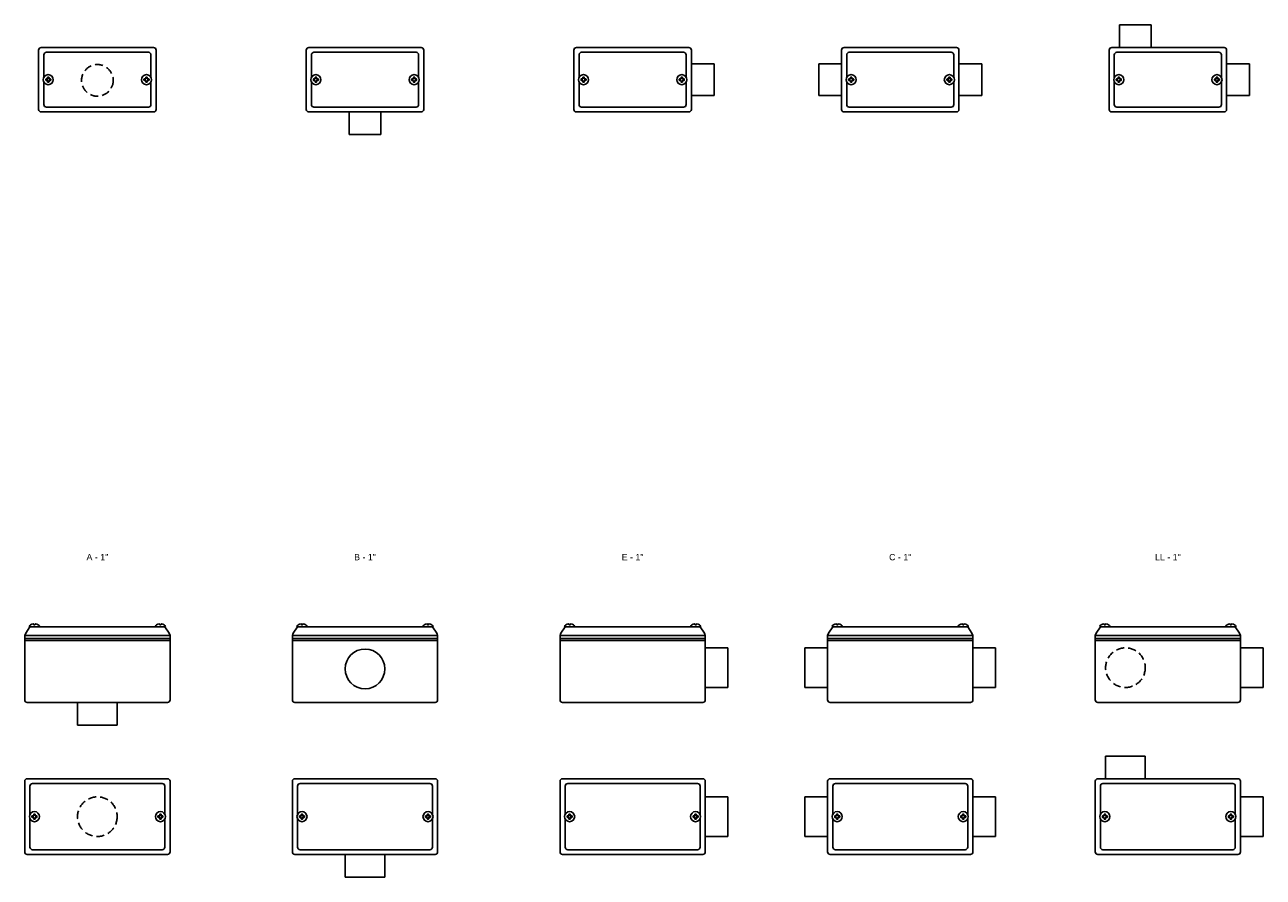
# Model space of a CAD drawing. Header units: millimetres. Extents: x -1637 to 3313, y 823 to 4086.
# Tile 6 of 18: x 177 to 1158, y 2667 to 3342. Entities that reach past the tile are written whole.
import ezdxf
from ezdxf.enums import TextEntityAlignment as Align

# ---------------------------------------------------------------- set-up
doc = ezdxf.new("R2010")
doc.units = ezdxf.units.MM
doc.linetypes.add('HIDDEN', pattern=[9.525, 6.35, -3.175])
doc.layers.add('CONDULETE', color=8, linetype='Continuous')
doc.layers.add('FURO VASADO', color=251, linetype='HIDDEN')
doc.styles.get("Standard").update_dxf_attribs({"font": 'arial.ttf'})

msp = doc.modelspace()

# ---------------------------------------------------------------- linework, layer by layer
at = {"layer": 'CONDULETE'}
for p, q in [((1044.03, 3341.8), (1044.03, 3323.8)), ((1069.08, 3341.8), (1044.03, 3341.8)), ((1069.08, 3341.8), (1069.08, 3323.8)), ((188.23, 3321.8), (188.23, 3274.8)), ((190.23, 3323.8), (279.23, 3323.8)), ((192.32, 3318.01), (192.32, 3300.17)), ((194.32, 3320.01), (275.13, 3320.01)), ((277.13, 3318.01), (277.13, 3300.17)), ((281.23, 3321.8), (281.23, 3274.8)), ((400.13, 3321.8), (400.13, 3274.8)), ((402.13, 3323.8), (491.13, 3323.8)), ((404.23, 3318.01), (404.23, 3300.17)), ((406.23, 3320.01), (487.04, 3320.01)), ((489.04, 3318.01), (489.04, 3300.17)), ((493.13, 3321.8), (493.13, 3274.8)), ((612.04, 3321.8), (612.04, 3274.8)), ((614.04, 3323.8), (703.04, 3323.8)), ((616.13, 3318.01), (616.13, 3300.17)), ((618.13, 3320.01), (698.94, 3320.01)), ((700.94, 3318.01), (700.94, 3300.17)), ((705.04, 3321.8), (705.04, 3274.8)), ((823.94, 3321.8), (823.94, 3274.8)), ((825.94, 3323.8), (914.94, 3323.8)), ((828.04, 3318.01), (828.04, 3300.17)), ((830.04, 3320.01), (910.85, 3320.01)), ((912.85, 3318.01), (912.85, 3300.17)), ((916.94, 3321.8), (916.94, 3274.8)), ((1035.85, 3321.8), (1035.85, 3274.8)), ((1037.85, 3323.8), (1126.85, 3323.8)), ((1039.94, 3318.01), (1039.94, 3300.17)), ((1041.94, 3320.01), (1122.75, 3320.01)), ((1124.75, 3318.01), (1124.75, 3300.17)), ((1128.85, 3321.8), (1128.85, 3274.8)), ((723.04, 3310.83), (705.04, 3310.83)), ((723.04, 3285.78), (723.04, 3310.83)), ((805.94, 3310.83), (823.94, 3310.83)), ((805.94, 3285.78), (805.94, 3310.83)), ((934.94, 3310.83), (916.94, 3310.83)), ((934.94, 3285.78), (934.94, 3310.83)), ((1146.85, 3310.83), (1128.85, 3310.83)), ((1146.85, 3285.78), (1146.85, 3310.83)), ((192.32, 3296.44), (192.32, 3278.6)), ((193.86, 3298.3), (193.86, 3298.67)), ((193.86, 3298.3), (193.86, 3297.93)), ((194.06, 3298.87), (195.12, 3298.87)), ((194.06, 3297.73), (195.12, 3297.73)), ((195.28, 3300.1), (195.28, 3299.03)), ((195.28, 3296.51), (195.28, 3297.57)), ((195.85, 3300.3), (195.48, 3300.3)), ((195.85, 3296.31), (195.48, 3296.31)), ((195.85, 3300.3), (196.22, 3300.3)), ((195.85, 3296.31), (196.22, 3296.31)), ((196.42, 3300.1), (196.42, 3299.03)), ((196.42, 3296.51), (196.42, 3297.57)), ((197.65, 3298.87), (196.58, 3298.87)), ((197.65, 3297.73), (196.58, 3297.73)), ((197.85, 3298.3), (197.85, 3298.67)), ((197.85, 3298.3), (197.85, 3297.93)), ((271.61, 3298.3), (271.61, 3298.67)), ((271.61, 3298.3), (271.61, 3297.93)), ((271.81, 3298.87), (272.88, 3298.87)), ((271.81, 3297.73), (272.88, 3297.73)), ((273.04, 3300.1), (273.04, 3299.03)), ((273.04, 3296.51), (273.04, 3297.57)), ((273.61, 3300.3), (273.24, 3300.3)), ((273.61, 3296.31), (273.24, 3296.31)), ((273.61, 3300.3), (273.98, 3300.3)), ((273.61, 3296.31), (273.98, 3296.31)), ((274.18, 3300.1), (274.18, 3299.03)), ((274.18, 3296.51), (274.18, 3297.57)), ((275.4, 3298.87), (274.33, 3298.87)), ((275.4, 3297.73), (274.33, 3297.73)), ((275.6, 3298.3), (275.6, 3298.67)), ((275.6, 3298.3), (275.6, 3297.93)), ((277.13, 3296.44), (277.13, 3278.6)), ((404.23, 3296.44), (404.23, 3278.6)), ((405.76, 3298.3), (405.76, 3298.67)), ((405.76, 3298.3), (405.76, 3297.93)), ((405.96, 3298.87), (407.03, 3298.87)), ((405.96, 3297.73), (407.03, 3297.73)), ((407.18, 3300.1), (407.18, 3299.03)), ((407.18, 3296.51), (407.18, 3297.57)), ((407.75, 3300.3), (407.38, 3300.3)), ((407.75, 3296.31), (407.38, 3296.31)), ((407.75, 3300.3), (408.12, 3300.3)), ((407.75, 3296.31), (408.12, 3296.31)), ((408.32, 3300.1), (408.32, 3299.03)), ((408.32, 3296.51), (408.32, 3297.57)), ((409.55, 3298.87), (408.48, 3298.87)), ((409.55, 3297.73), (408.48, 3297.73)), ((409.75, 3298.3), (409.75, 3298.67)), ((409.75, 3298.3), (409.75, 3297.93)), ((483.51, 3298.3), (483.51, 3298.67)), ((483.51, 3298.3), (483.51, 3297.93)), ((483.71, 3298.87), (484.78, 3298.87)), ((483.71, 3297.73), (484.78, 3297.73)), ((484.94, 3300.1), (484.94, 3299.03)), ((484.94, 3296.51), (484.94, 3297.57)), ((485.51, 3300.3), (485.14, 3300.3)), ((485.51, 3296.31), (485.14, 3296.31)), ((485.51, 3300.3), (485.88, 3300.3)), ((485.51, 3296.31), (485.88, 3296.31)), ((486.08, 3300.1), (486.08, 3299.03)), ((486.08, 3296.51), (486.08, 3297.57)), ((487.3, 3298.87), (486.24, 3298.87)), ((487.3, 3297.73), (486.24, 3297.73)), ((487.5, 3298.3), (487.5, 3298.67)), ((487.5, 3298.3), (487.5, 3297.93)), ((489.04, 3296.44), (489.04, 3278.6)), ((616.13, 3296.44), (616.13, 3278.6)), ((617.66, 3298.3), (617.66, 3298.67)), ((617.66, 3298.3), (617.66, 3297.93)), ((617.86, 3298.87), (618.93, 3298.87)), ((617.86, 3297.73), (618.93, 3297.73)), ((619.09, 3300.1), (619.09, 3299.03)), ((619.09, 3296.51), (619.09, 3297.57)), ((619.66, 3300.3), (619.29, 3300.3)), ((619.66, 3296.31), (619.29, 3296.31)), ((619.66, 3300.3), (620.03, 3300.3)), ((619.66, 3296.31), (620.03, 3296.31)), ((620.23, 3300.1), (620.23, 3299.03)), ((620.23, 3296.51), (620.23, 3297.57)), ((621.45, 3298.87), (620.39, 3298.87)), ((621.45, 3297.73), (620.39, 3297.73)), ((621.65, 3298.3), (621.65, 3298.67)), ((621.65, 3298.3), (621.65, 3297.93)), ((695.42, 3298.3), (695.42, 3298.67)), ((695.42, 3298.3), (695.42, 3297.93)), ((695.62, 3298.87), (696.68, 3298.87)), ((695.62, 3297.73), (696.68, 3297.73)), ((696.84, 3300.1), (696.84, 3299.03)), ((696.84, 3296.51), (696.84, 3297.57)), ((697.41, 3300.3), (697.04, 3300.3)), ((697.41, 3296.31), (697.04, 3296.31)), ((697.41, 3300.3), (697.78, 3300.3)), ((697.41, 3296.31), (697.78, 3296.31)), ((697.98, 3300.1), (697.98, 3299.03)), ((697.98, 3296.51), (697.98, 3297.57)), ((699.21, 3298.87), (698.14, 3298.87)), ((699.21, 3297.73), (698.14, 3297.73)), ((699.41, 3298.3), (699.41, 3298.67)), ((699.41, 3298.3), (699.41, 3297.93)), ((700.94, 3296.44), (700.94, 3278.6)), ((828.04, 3296.44), (828.04, 3278.6)), ((829.57, 3298.3), (829.57, 3298.67)), ((829.57, 3298.3), (829.57, 3297.93)), ((829.77, 3298.87), (830.83, 3298.87)), ((829.77, 3297.73), (830.83, 3297.73)), ((830.99, 3300.1), (830.99, 3299.03)), ((830.99, 3296.51), (830.99, 3297.57)), ((831.56, 3300.3), (831.19, 3300.3)), ((831.56, 3296.31), (831.19, 3296.31)), ((831.56, 3300.3), (831.93, 3300.3)), ((831.56, 3296.31), (831.93, 3296.31)), ((832.13, 3300.1), (832.13, 3299.03)), ((832.13, 3296.51), (832.13, 3297.57)), ((833.36, 3298.87), (832.29, 3298.87)), ((833.36, 3297.73), (832.29, 3297.73)), ((833.56, 3298.3), (833.56, 3298.67)), ((833.56, 3298.3), (833.56, 3297.93)), ((907.32, 3298.3), (907.32, 3298.67)), ((907.32, 3298.3), (907.32, 3297.93)), ((907.52, 3298.87), (908.59, 3298.87)), ((907.52, 3297.73), (908.59, 3297.73)), ((908.75, 3300.1), (908.75, 3299.03)), ((908.75, 3296.51), (908.75, 3297.57)), ((909.32, 3300.3), (908.95, 3300.3)), ((909.32, 3296.31), (908.95, 3296.31)), ((909.32, 3300.3), (909.69, 3300.3)), ((909.32, 3296.31), (909.69, 3296.31)), ((909.89, 3300.1), (909.89, 3299.03)), ((909.89, 3296.51), (909.89, 3297.57)), ((911.11, 3298.87), (910.05, 3298.87)), ((911.11, 3297.73), (910.05, 3297.73)), ((911.31, 3298.3), (911.31, 3298.67)), ((911.31, 3298.3), (911.31, 3297.93)), ((912.85, 3296.44), (912.85, 3278.6)), ((1039.94, 3296.44), (1039.94, 3278.6)), ((1041.47, 3298.3), (1041.47, 3298.67)), ((1041.47, 3298.3), (1041.47, 3297.93)), ((1041.67, 3298.87), (1042.74, 3298.87)), ((1041.67, 3297.73), (1042.74, 3297.73)), ((1042.9, 3300.1), (1042.9, 3299.03)), ((1042.9, 3296.51), (1042.9, 3297.57)), ((1043.47, 3300.3), (1043.1, 3300.3)), ((1043.47, 3296.31), (1043.1, 3296.31)), ((1043.47, 3300.3), (1043.84, 3300.3)), ((1043.47, 3296.31), (1043.84, 3296.31)), ((1044.04, 3300.1), (1044.04, 3299.03)), ((1044.04, 3296.51), (1044.04, 3297.57)), ((1045.26, 3298.87), (1044.2, 3298.87)), ((1045.26, 3297.73), (1044.2, 3297.73)), ((1045.46, 3298.3), (1045.46, 3298.67)), ((1045.46, 3298.3), (1045.46, 3297.93)), ((1119.23, 3298.3), (1119.23, 3298.67)), ((1119.23, 3298.3), (1119.23, 3297.93)), ((1119.43, 3298.87), (1120.49, 3298.87)), ((1119.43, 3297.73), (1120.49, 3297.73)), ((1120.65, 3300.1), (1120.65, 3299.03)), ((1120.65, 3296.51), (1120.65, 3297.57)), ((1121.22, 3300.3), (1120.85, 3300.3)), ((1121.22, 3296.31), (1120.85, 3296.31)), ((1121.22, 3300.3), (1121.59, 3300.3)), ((1121.22, 3296.31), (1121.59, 3296.31)), ((1121.79, 3300.1), (1121.79, 3299.03)), ((1121.79, 3296.51), (1121.79, 3297.57)), ((1123.02, 3298.87), (1121.95, 3298.87)), ((1123.02, 3297.73), (1121.95, 3297.73)), ((1123.22, 3298.3), (1123.22, 3298.67)), ((1123.22, 3298.3), (1123.22, 3297.93)), ((1124.75, 3296.44), (1124.75, 3278.6)), ((723.04, 3285.78), (705.04, 3285.78)), ((805.94, 3285.78), (823.94, 3285.78)), ((934.94, 3285.78), (916.94, 3285.78)), ((1146.85, 3285.78), (1128.85, 3285.78)), ((194.32, 3276.6), (275.13, 3276.6)), ((406.23, 3276.6), (487.04, 3276.6)), ((618.13, 3276.6), (698.94, 3276.6)), ((830.04, 3276.6), (910.85, 3276.6)), ((1041.94, 3276.6), (1122.75, 3276.6)), ((190.23, 3272.8), (279.23, 3272.8)), ((402.13, 3272.8), (491.13, 3272.8)), ((434.11, 3254.8), (434.11, 3272.8)), ((459.16, 3254.8), (459.16, 3272.8)), ((614.04, 3272.8), (703.04, 3272.8)), ((825.94, 3272.8), (914.94, 3272.8)), ((1037.85, 3272.8), (1126.85, 3272.8)), ((459.16, 3254.8), (434.11, 3254.8)), ((181.32, 2864.99), (177.95, 2859.78)), ((188.62, 2864.99), (181.08, 2864.99)), ((184.33, 2866.62), (184.28, 2867.18)), ((184.85, 2866.44), (184.53, 2866.44)), ((184.85, 2866.44), (185.17, 2866.44)), ((185.37, 2866.62), (185.42, 2867.18)), ((188.62, 2864.99), (280.83, 2864.99)), ((280.83, 2864.99), (288.38, 2864.99)), ((284.09, 2866.62), (284.04, 2867.18)), ((284.61, 2866.44), (284.29, 2866.44)), ((284.61, 2866.44), (284.93, 2866.44)), ((285.12, 2866.62), (285.17, 2867.18)), ((288.13, 2864.99), (291.5, 2859.78)), ((393.23, 2864.99), (389.86, 2859.78)), ((400.53, 2864.99), (392.98, 2864.99)), ((396.24, 2866.62), (396.19, 2867.18)), ((396.75, 2866.44), (396.43, 2866.44)), ((396.75, 2866.44), (397.07, 2866.44)), ((397.27, 2866.62), (397.32, 2867.18)), ((400.53, 2864.99), (492.74, 2864.99)), ((492.74, 2864.99), (500.28, 2864.99)), ((495.99, 2866.62), (495.94, 2867.18)), ((496.51, 2866.44), (496.19, 2866.44)), ((496.51, 2866.44), (496.83, 2866.44)), ((497.03, 2866.62), (497.08, 2867.18)), ((500.04, 2864.99), (503.41, 2859.78)), ((605.13, 2864.99), (601.76, 2859.78)), ((612.43, 2864.99), (604.89, 2864.99)), ((608.14, 2866.62), (608.09, 2867.18)), ((608.66, 2866.44), (608.34, 2866.44)), ((608.66, 2866.44), (608.98, 2866.44)), ((609.18, 2866.62), (609.23, 2867.18)), ((612.43, 2864.99), (704.64, 2864.99)), ((704.64, 2864.99), (712.19, 2864.99)), ((707.89, 2866.62), (707.84, 2867.18)), ((708.41, 2866.44), (708.09, 2866.44)), ((708.41, 2866.44), (708.73, 2866.44)), ((708.93, 2866.62), (708.98, 2867.18)), ((711.94, 2864.99), (715.31, 2859.78)), ((817.04, 2864.99), (813.67, 2859.78)), ((824.34, 2864.99), (816.79, 2864.99)), ((820.04, 2866.62), (819.99, 2867.18)), ((820.56, 2866.44), (820.24, 2866.44)), ((820.56, 2866.44), (820.88, 2866.44)), ((821.08, 2866.62), (821.13, 2867.18)), ((824.34, 2864.99), (916.54, 2864.99)), ((916.54, 2864.99), (924.09, 2864.99)), ((919.8, 2866.62), (919.75, 2867.18)), ((920.32, 2866.44), (920, 2866.44)), ((920.32, 2866.44), (920.64, 2866.44)), ((920.84, 2866.62), (920.89, 2867.18)), ((923.85, 2864.99), (927.22, 2859.78)), ((1028.94, 2864.99), (1025.57, 2859.78)), ((1036.24, 2864.99), (1028.69, 2864.99)), ((1031.95, 2866.62), (1031.9, 2867.18)), ((1032.47, 2866.44), (1032.15, 2866.44)), ((1032.47, 2866.44), (1032.79, 2866.44)), ((1032.99, 2866.62), (1033.04, 2867.18)), ((1036.24, 2864.99), (1128.45, 2864.99)), ((1128.45, 2864.99), (1136, 2864.99)), ((1131.7, 2866.62), (1131.65, 2867.18)), ((1132.22, 2866.44), (1131.9, 2866.44)), ((1132.22, 2866.44), (1132.54, 2866.44)), ((1132.74, 2866.62), (1132.79, 2867.18)), ((1135.75, 2864.99), (1139.12, 2859.78)), ((177.23, 2858.12), (177.95, 2859.78)), ((177.23, 2858.12), (177.23, 2806.99)), ((177.23, 2858.12), (292.23, 2858.12)), ((177.23, 2855.65), (292.23, 2855.65)), ((177.23, 2853.99), (292.23, 2853.99)), ((292.23, 2858.12), (291.5, 2859.78)), ((292.23, 2806.99), (292.23, 2858.12)), ((389.13, 2858.12), (389.86, 2859.78)), ((389.13, 2858.12), (389.13, 2806.99)), ((389.13, 2858.12), (504.13, 2858.12)), ((389.13, 2855.65), (504.13, 2855.65)), ((389.13, 2853.99), (504.13, 2853.99)), ((504.13, 2858.12), (503.41, 2859.78)), ((504.13, 2806.99), (504.13, 2858.12)), ((601.04, 2858.12), (601.76, 2859.78)), ((601.04, 2858.12), (601.04, 2806.99)), ((601.04, 2858.12), (716.04, 2858.12)), ((601.04, 2855.65), (716.04, 2855.65)), ((601.04, 2853.99), (716.04, 2853.99)), ((716.04, 2858.12), (715.31, 2859.78)), ((716.04, 2806.99), (716.04, 2858.12)), ((812.94, 2858.12), (813.67, 2859.78)), ((812.94, 2858.12), (812.94, 2806.99)), ((812.94, 2858.12), (927.94, 2858.12)), ((812.94, 2855.65), (927.94, 2855.65)), ((812.94, 2853.99), (927.94, 2853.99)), ((927.94, 2858.12), (927.22, 2859.78)), ((927.94, 2806.99), (927.94, 2858.12)), ((1024.85, 2858.12), (1025.57, 2859.78)), ((1024.85, 2858.12), (1024.85, 2806.99)), ((1024.85, 2858.12), (1139.85, 2858.12)), ((1024.85, 2855.65), (1139.85, 2855.65)), ((1024.85, 2853.99), (1139.85, 2853.99)), ((1139.85, 2858.12), (1139.12, 2859.78)), ((1139.85, 2806.99), (1139.85, 2858.12)), ((734.04, 2848.26), (716.04, 2848.26)), ((734.04, 2816.86), (734.04, 2848.26)), ((794.94, 2848.26), (812.94, 2848.26)), ((794.94, 2816.86), (794.94, 2848.26)), ((945.94, 2848.26), (927.94, 2848.26)), ((945.94, 2816.86), (945.94, 2848.26)), ((1157.85, 2848.26), (1139.85, 2848.26)), ((1157.85, 2816.86), (1157.85, 2848.26)), ((734.04, 2816.86), (716.04, 2816.86)), ((794.94, 2816.86), (812.94, 2816.86)), ((945.94, 2816.86), (927.94, 2816.86)), ((1157.85, 2816.86), (1139.85, 2816.86)), ((179.23, 2804.99), (290.23, 2804.99)), ((219.03, 2786.99), (219.03, 2804.99)), ((250.43, 2786.99), (250.43, 2804.99)), ((391.13, 2804.99), (502.13, 2804.99)), ((603.04, 2804.99), (714.04, 2804.99)), ((814.94, 2804.99), (925.94, 2804.99)), ((1026.85, 2804.99), (1137.85, 2804.99)), ((219.03, 2786.99), (250.43, 2786.99)), ((1033.05, 2762.56), (1033.05, 2744.56)), ((1033.05, 2762.56), (1064.45, 2762.56)), ((1064.45, 2762.56), (1064.45, 2744.56)), ((177.23, 2742.56), (177.23, 2686.56)), ((179.23, 2744.56), (290.23, 2744.56)), ((181.32, 2738.76), (181.32, 2716.42)), ((183.32, 2740.76), (286.13, 2740.76)), ((288.13, 2738.76), (288.13, 2716.42)), ((292.23, 2742.56), (292.23, 2686.56)), ((389.13, 2742.56), (389.13, 2686.56)), ((391.13, 2744.56), (502.13, 2744.56)), ((393.23, 2738.76), (393.23, 2716.42)), ((395.23, 2740.76), (498.04, 2740.76)), ((500.04, 2738.76), (500.04, 2716.42)), ((504.13, 2742.56), (504.13, 2686.56)), ((601.04, 2742.56), (601.04, 2686.56)), ((603.04, 2744.56), (714.04, 2744.56)), ((605.13, 2738.76), (605.13, 2716.42)), ((607.13, 2740.76), (709.94, 2740.76)), ((711.94, 2738.76), (711.94, 2716.42)), ((716.04, 2742.56), (716.04, 2686.56)), ((812.94, 2742.56), (812.94, 2686.56)), ((814.94, 2744.56), (925.94, 2744.56)), ((817.04, 2738.76), (817.04, 2716.42)), ((819.04, 2740.76), (921.85, 2740.76)), ((923.85, 2738.76), (923.85, 2716.42)), ((927.94, 2742.56), (927.94, 2686.56)), ((1024.85, 2742.56), (1024.85, 2686.56)), ((1026.85, 2744.56), (1137.85, 2744.56)), ((1028.94, 2738.76), (1028.94, 2716.42)), ((1030.94, 2740.76), (1133.75, 2740.76)), ((1135.75, 2738.76), (1135.75, 2716.42)), ((1139.85, 2742.56), (1139.85, 2686.56)), ((734.04, 2730.26), (716.04, 2730.26)), ((734.04, 2698.86), (734.04, 2730.26)), ((794.94, 2730.26), (812.94, 2730.26)), ((794.94, 2698.86), (794.94, 2730.26)), ((945.94, 2730.26), (927.94, 2730.26)), ((945.94, 2698.86), (945.94, 2730.26)), ((1157.85, 2730.26), (1139.85, 2730.26)), ((1157.85, 2698.86), (1157.85, 2730.26)), ((184.28, 2716.35), (184.28, 2715.29)), ((184.85, 2716.55), (184.48, 2716.55)), ((184.85, 2716.55), (185.22, 2716.55)), ((185.42, 2716.35), (185.42, 2715.29)), ((284.04, 2716.35), (284.04, 2715.29)), ((284.61, 2716.55), (284.24, 2716.55)), ((284.61, 2716.55), (284.98, 2716.55)), ((285.18, 2716.35), (285.18, 2715.29)), ((396.18, 2716.35), (396.18, 2715.29)), ((396.75, 2716.55), (396.38, 2716.55)), ((396.75, 2716.55), (397.12, 2716.55)), ((397.32, 2716.35), (397.32, 2715.29)), ((495.94, 2716.35), (495.94, 2715.29)), ((496.51, 2716.55), (496.14, 2716.55)), ((496.51, 2716.55), (496.88, 2716.55)), ((497.08, 2716.35), (497.08, 2715.29)), ((608.09, 2716.35), (608.09, 2715.29)), ((608.66, 2716.55), (608.29, 2716.55)), ((608.66, 2716.55), (609.03, 2716.55)), ((609.23, 2716.35), (609.23, 2715.29)), ((707.84, 2716.35), (707.84, 2715.29)), ((708.41, 2716.55), (708.04, 2716.55)), ((708.41, 2716.55), (708.78, 2716.55)), ((708.98, 2716.35), (708.98, 2715.29)), ((819.99, 2716.35), (819.99, 2715.29)), ((820.56, 2716.55), (820.19, 2716.55)), ((820.56, 2716.55), (820.93, 2716.55)), ((821.13, 2716.35), (821.13, 2715.29)), ((919.75, 2716.35), (919.75, 2715.29)), ((920.32, 2716.55), (919.95, 2716.55)), ((920.32, 2716.55), (920.69, 2716.55)), ((920.89, 2716.35), (920.89, 2715.29)), ((1031.9, 2716.35), (1031.9, 2715.29)), ((1032.47, 2716.55), (1032.1, 2716.55)), ((1032.47, 2716.55), (1032.84, 2716.55)), ((1033.04, 2716.35), (1033.04, 2715.29)), ((1131.65, 2716.35), (1131.65, 2715.29)), ((1132.22, 2716.55), (1131.85, 2716.55)), ((1132.22, 2716.55), (1132.59, 2716.55)), ((1132.79, 2716.35), (1132.79, 2715.29)), ((181.32, 2712.69), (181.32, 2690.35)), ((181.32, 2708.19), (181.32, 2690.35)), ((182.86, 2714.56), (182.86, 2714.93)), ((182.86, 2714.56), (182.86, 2714.19)), ((183.06, 2715.13), (184.12, 2715.13)), ((183.06, 2713.99), (184.12, 2713.99)), ((184.28, 2712.76), (184.28, 2713.83)), ((184.85, 2712.56), (184.48, 2712.56)), ((184.85, 2712.56), (185.22, 2712.56)), ((185.42, 2712.76), (185.42, 2713.83)), ((186.65, 2715.13), (185.58, 2715.13)), ((186.65, 2713.99), (185.58, 2713.99)), ((186.85, 2714.56), (186.85, 2714.93)), ((186.85, 2714.56), (186.85, 2714.19)), ((282.61, 2714.56), (282.61, 2714.93)), ((282.61, 2714.56), (282.61, 2714.19)), ((282.81, 2715.13), (283.88, 2715.13)), ((282.81, 2713.99), (283.88, 2713.99)), ((284.04, 2712.76), (284.04, 2713.83)), ((284.61, 2712.56), (284.24, 2712.56)), ((284.61, 2712.56), (284.98, 2712.56)), ((285.18, 2712.76), (285.18, 2713.83)), ((286.4, 2715.13), (285.33, 2715.13)), ((286.4, 2713.99), (285.33, 2713.99)), ((286.6, 2714.56), (286.6, 2714.93)), ((286.6, 2714.56), (286.6, 2714.19)), ((288.13, 2712.69), (288.13, 2690.35)), ((288.13, 2708.19), (288.13, 2690.35)), ((393.23, 2712.69), (393.23, 2690.35)), ((393.23, 2708.19), (393.23, 2690.35)), ((394.76, 2714.56), (394.76, 2714.93)), ((394.76, 2714.56), (394.76, 2714.19)), ((394.96, 2715.13), (396.03, 2715.13)), ((394.96, 2713.99), (396.03, 2713.99)), ((396.18, 2712.76), (396.18, 2713.83)), ((396.75, 2712.56), (396.38, 2712.56)), ((396.75, 2712.56), (397.12, 2712.56)), ((397.32, 2712.76), (397.32, 2713.83)), ((398.55, 2715.13), (397.48, 2715.13)), ((398.55, 2713.99), (397.48, 2713.99)), ((398.75, 2714.56), (398.75, 2714.93)), ((398.75, 2714.56), (398.75, 2714.19)), ((494.51, 2714.56), (494.51, 2714.93)), ((494.51, 2714.56), (494.51, 2714.19)), ((494.71, 2715.13), (495.78, 2715.13)), ((494.71, 2713.99), (495.78, 2713.99)), ((495.94, 2712.76), (495.94, 2713.83)), ((496.51, 2712.56), (496.14, 2712.56)), ((496.51, 2712.56), (496.88, 2712.56)), ((497.08, 2712.76), (497.08, 2713.83)), ((498.3, 2715.13), (497.24, 2715.13)), ((498.3, 2713.99), (497.24, 2713.99)), ((498.5, 2714.56), (498.5, 2714.93)), ((498.5, 2714.56), (498.5, 2714.19)), ((500.04, 2712.69), (500.04, 2690.35)), ((500.04, 2708.19), (500.04, 2690.35)), ((605.13, 2712.69), (605.13, 2690.35)), ((605.13, 2708.19), (605.13, 2690.35)), ((606.66, 2714.56), (606.66, 2714.93)), ((606.66, 2714.56), (606.66, 2714.19)), ((606.86, 2715.13), (607.93, 2715.13)), ((606.86, 2713.99), (607.93, 2713.99)), ((608.09, 2712.76), (608.09, 2713.83)), ((608.66, 2712.56), (608.29, 2712.56)), ((608.66, 2712.56), (609.03, 2712.56)), ((609.23, 2712.76), (609.23, 2713.83)), ((610.45, 2715.13), (609.39, 2715.13)), ((610.45, 2713.99), (609.39, 2713.99)), ((610.65, 2714.56), (610.65, 2714.93)), ((610.65, 2714.56), (610.65, 2714.19)), ((706.42, 2714.56), (706.42, 2714.93)), ((706.42, 2714.56), (706.42, 2714.19)), ((706.62, 2715.13), (707.68, 2715.13)), ((706.62, 2713.99), (707.68, 2713.99)), ((707.84, 2712.76), (707.84, 2713.83)), ((708.41, 2712.56), (708.04, 2712.56)), ((708.41, 2712.56), (708.78, 2712.56)), ((708.98, 2712.76), (708.98, 2713.83)), ((710.21, 2715.13), (709.14, 2715.13)), ((710.21, 2713.99), (709.14, 2713.99)), ((710.41, 2714.56), (710.41, 2714.93)), ((710.41, 2714.56), (710.41, 2714.19)), ((711.94, 2712.69), (711.94, 2690.35)), ((711.94, 2708.19), (711.94, 2690.35)), ((817.04, 2712.69), (817.04, 2690.35)), ((817.04, 2708.19), (817.04, 2690.35)), ((818.57, 2714.56), (818.57, 2714.93)), ((818.57, 2714.56), (818.57, 2714.19)), ((818.77, 2715.13), (819.83, 2715.13)), ((818.77, 2713.99), (819.83, 2713.99)), ((819.99, 2712.76), (819.99, 2713.83)), ((820.56, 2712.56), (820.19, 2712.56)), ((820.56, 2712.56), (820.93, 2712.56)), ((821.13, 2712.76), (821.13, 2713.83)), ((822.36, 2715.13), (821.29, 2715.13)), ((822.36, 2713.99), (821.29, 2713.99)), ((822.56, 2714.56), (822.56, 2714.93)), ((822.56, 2714.56), (822.56, 2714.19)), ((918.32, 2714.56), (918.32, 2714.93)), ((918.32, 2714.56), (918.32, 2714.19)), ((918.52, 2715.13), (919.59, 2715.13)), ((918.52, 2713.99), (919.59, 2713.99)), ((919.75, 2712.76), (919.75, 2713.83)), ((920.32, 2712.56), (919.95, 2712.56)), ((920.32, 2712.56), (920.69, 2712.56)), ((920.89, 2712.76), (920.89, 2713.83)), ((922.11, 2715.13), (921.05, 2715.13)), ((922.11, 2713.99), (921.05, 2713.99)), ((922.31, 2714.56), (922.31, 2714.93)), ((922.31, 2714.56), (922.31, 2714.19)), ((923.85, 2712.69), (923.85, 2690.35)), ((923.85, 2708.19), (923.85, 2690.35)), ((1028.94, 2712.69), (1028.94, 2690.35)), ((1028.94, 2708.19), (1028.94, 2690.35)), ((1030.47, 2714.56), (1030.47, 2714.93)), ((1030.47, 2714.56), (1030.47, 2714.19)), ((1030.67, 2715.13), (1031.74, 2715.13)), ((1030.67, 2713.99), (1031.74, 2713.99)), ((1031.9, 2712.76), (1031.9, 2713.83)), ((1032.47, 2712.56), (1032.1, 2712.56)), ((1032.47, 2712.56), (1032.84, 2712.56)), ((1033.04, 2712.76), (1033.04, 2713.83)), ((1034.26, 2715.13), (1033.2, 2715.13)), ((1034.26, 2713.99), (1033.2, 2713.99)), ((1034.46, 2714.56), (1034.46, 2714.93)), ((1034.46, 2714.56), (1034.46, 2714.19)), ((1130.23, 2714.56), (1130.23, 2714.93)), ((1130.23, 2714.56), (1130.23, 2714.19)), ((1130.43, 2715.13), (1131.49, 2715.13)), ((1130.43, 2713.99), (1131.49, 2713.99)), ((1131.65, 2712.76), (1131.65, 2713.83)), ((1132.22, 2712.56), (1131.85, 2712.56)), ((1132.22, 2712.56), (1132.59, 2712.56)), ((1132.79, 2712.76), (1132.79, 2713.83)), ((1134.02, 2715.13), (1132.95, 2715.13)), ((1134.02, 2713.99), (1132.95, 2713.99)), ((1134.22, 2714.56), (1134.22, 2714.93)), ((1134.22, 2714.56), (1134.22, 2714.19)), ((1135.75, 2712.69), (1135.75, 2690.35)), ((1135.75, 2708.19), (1135.75, 2690.35)), ((734.04, 2698.86), (716.04, 2698.86)), ((794.94, 2698.86), (812.94, 2698.86)), ((945.94, 2698.86), (927.94, 2698.86)), ((1157.85, 2698.86), (1139.85, 2698.86)), ((183.32, 2688.35), (286.13, 2688.35)), ((395.23, 2688.35), (498.04, 2688.35)), ((607.13, 2688.35), (709.94, 2688.35)), ((819.04, 2688.35), (921.85, 2688.35)), ((1030.94, 2688.35), (1133.75, 2688.35)), ((179.23, 2684.56), (290.23, 2684.56)), ((391.13, 2684.56), (502.13, 2684.56)), ((430.93, 2666.56), (430.93, 2684.56)), ((462.33, 2666.56), (462.33, 2684.56)), ((603.04, 2684.56), (714.04, 2684.56)), ((814.94, 2684.56), (925.94, 2684.56)), ((1026.85, 2684.56), (1137.85, 2684.56)), ((430.93, 2666.56), (462.33, 2666.56))]:
    msp.add_line(p, q, dxfattribs=at)
for centre, radius in [((195.85, 3298.3), 3.99), ((273.61, 3298.3), 3.99), ((407.75, 3298.3), 3.99), ((485.51, 3298.3), 3.99), ((619.66, 3298.3), 3.99), ((697.41, 3298.3), 3.99), ((831.56, 3298.3), 3.99), ((909.32, 3298.3), 3.99), ((1043.47, 3298.3), 3.99), ((1121.22, 3298.3), 3.99), ((446.63, 2831.56), 15.7), ((184.85, 2714.56), 3.99), ((284.61, 2714.56), 3.99), ((396.75, 2714.56), 3.99), ((496.51, 2714.56), 3.99), ((608.66, 2714.56), 3.99), ((708.41, 2714.56), 3.99), ((820.56, 2714.56), 3.99), ((920.32, 2714.56), 3.99), ((1032.47, 2714.56), 3.99), ((1132.22, 2714.56), 3.99)]:
    msp.add_circle(centre, radius, dxfattribs=at)
for centre, radius, start, end in [((190.23, 3321.8), 2, 90, 180), ((194.32, 3318.01), 2, 90, 180), ((275.13, 3318.01), 2, 0, 90), ((279.23, 3321.8), 2, 0, 90), ((402.13, 3321.8), 2, 90, 180), ((406.23, 3318.01), 2, 90, 180), ((487.04, 3318.01), 2, 0, 90), ((491.13, 3321.8), 2, 0, 90), ((614.04, 3321.8), 2, 90, 180), ((618.13, 3318.01), 2, 90, 180), ((698.94, 3318.01), 2, 0, 90), ((703.04, 3321.8), 2, 0, 90), ((825.94, 3321.8), 2, 90, 180), ((830.04, 3318.01), 2, 90, 180), ((910.85, 3318.01), 2, 0, 90), ((914.94, 3321.8), 2, 0, 90), ((1037.85, 3321.8), 2, 90, 180), ((1041.94, 3318.01), 2, 90, 180), ((1122.75, 3318.01), 2, 0, 90), ((1126.85, 3321.8), 2, 0, 90), ((194.06, 3298.67), 0.2, 90, 180), ((194.06, 3297.93), 0.2, 180, 270), ((195.12, 3299.03), 0.16, 270, 0), ((195.12, 3297.57), 0.16, 0, 90), ((195.48, 3300.1), 0.2, 90, 180), ((195.48, 3296.51), 0.2, 180, 270), ((196.22, 3300.1), 0.2, 0, 90), ((196.22, 3296.51), 0.2, 270, 0), ((196.58, 3299.03), 0.16, 180, 270), ((196.58, 3297.57), 0.16, 90, 180), ((197.65, 3298.67), 0.2, 0, 90), ((197.65, 3297.93), 0.2, 270, 0), ((271.81, 3298.67), 0.2, 90, 180), ((271.81, 3297.93), 0.2, 180, 270), ((272.88, 3299.03), 0.16, 270, 0), ((272.88, 3297.57), 0.16, 0, 90), ((273.24, 3300.1), 0.2, 90, 180), ((273.24, 3296.51), 0.2, 180, 270), ((273.98, 3300.1), 0.2, 0, 90), ((273.98, 3296.51), 0.2, 270, 0), ((274.33, 3299.03), 0.16, 180, 270), ((274.33, 3297.57), 0.16, 90, 180), ((275.4, 3298.67), 0.2, 0, 90), ((275.4, 3297.93), 0.2, 270, 0), ((405.96, 3298.67), 0.2, 90, 180), ((405.96, 3297.93), 0.2, 180, 270), ((407.03, 3299.03), 0.16, 270, 0), ((407.03, 3297.57), 0.16, 0, 90), ((407.38, 3300.1), 0.2, 90, 180), ((407.38, 3296.51), 0.2, 180, 270), ((408.12, 3300.1), 0.2, 0, 90), ((408.12, 3296.51), 0.2, 270, 0), ((408.48, 3299.03), 0.16, 180, 270), ((408.48, 3297.57), 0.16, 90, 180), ((409.55, 3298.67), 0.2, 0, 90), ((409.55, 3297.93), 0.2, 270, 0), ((483.71, 3298.67), 0.2, 90, 180), ((483.71, 3297.93), 0.2, 180, 270), ((484.78, 3299.03), 0.16, 270, 0), ((484.78, 3297.57), 0.16, 0, 90), ((485.14, 3300.1), 0.2, 90, 180), ((485.14, 3296.51), 0.2, 180, 270), ((485.88, 3300.1), 0.2, 0, 90), ((485.88, 3296.51), 0.2, 270, 0), ((486.24, 3299.03), 0.16, 180, 270), ((486.24, 3297.57), 0.16, 90, 180), ((487.3, 3298.67), 0.2, 0, 90), ((487.3, 3297.93), 0.2, 270, 0), ((617.86, 3298.67), 0.2, 90, 180), ((617.86, 3297.93), 0.2, 180, 270), ((618.93, 3299.03), 0.16, 270, 0), ((618.93, 3297.57), 0.16, 0, 90), ((619.29, 3300.1), 0.2, 90, 180), ((619.29, 3296.51), 0.2, 180, 270), ((620.03, 3300.1), 0.2, 0, 90), ((620.03, 3296.51), 0.2, 270, 0), ((620.39, 3299.03), 0.16, 180, 270), ((620.39, 3297.57), 0.16, 90, 180), ((621.45, 3298.67), 0.2, 0, 90), ((621.45, 3297.93), 0.2, 270, 0), ((695.62, 3298.67), 0.2, 90, 180), ((695.62, 3297.93), 0.2, 180, 270), ((696.68, 3299.03), 0.16, 270, 0), ((696.68, 3297.57), 0.16, 0, 90), ((697.04, 3300.1), 0.2, 90, 180), ((697.04, 3296.51), 0.2, 180, 270), ((697.78, 3300.1), 0.2, 0, 90), ((697.78, 3296.51), 0.2, 270, 0), ((698.14, 3299.03), 0.16, 180, 270), ((698.14, 3297.57), 0.16, 90, 180), ((699.21, 3298.67), 0.2, 0, 90), ((699.21, 3297.93), 0.2, 270, 0), ((829.77, 3298.67), 0.2, 90, 180), ((829.77, 3297.93), 0.2, 180, 270), ((830.83, 3299.03), 0.16, 270, 0), ((830.83, 3297.57), 0.16, 0, 90), ((831.19, 3300.1), 0.2, 90, 180), ((831.19, 3296.51), 0.2, 180, 270), ((831.93, 3300.1), 0.2, 0, 90), ((831.93, 3296.51), 0.2, 270, 0), ((832.29, 3299.03), 0.16, 180, 270), ((832.29, 3297.57), 0.16, 90, 180), ((833.36, 3298.67), 0.2, 0, 90), ((833.36, 3297.93), 0.2, 270, 0), ((907.52, 3298.67), 0.2, 90, 180), ((907.52, 3297.93), 0.2, 180, 270), ((908.59, 3299.03), 0.16, 270, 0), ((908.59, 3297.57), 0.16, 0, 90), ((908.95, 3300.1), 0.2, 90, 180), ((908.95, 3296.51), 0.2, 180, 270), ((909.69, 3300.1), 0.2, 0, 90), ((909.69, 3296.51), 0.2, 270, 0), ((910.05, 3299.03), 0.16, 180, 270), ((910.05, 3297.57), 0.16, 90, 180), ((911.11, 3298.67), 0.2, 0, 90), ((911.11, 3297.93), 0.2, 270, 0), ((1041.67, 3298.67), 0.2, 90, 180), ((1041.67, 3297.93), 0.2, 180, 270), ((1042.74, 3299.03), 0.16, 270, 0), ((1042.74, 3297.57), 0.16, 0, 90), ((1043.1, 3300.1), 0.2, 90, 180), ((1043.1, 3296.51), 0.2, 180, 270), ((1043.84, 3300.1), 0.2, 0, 90), ((1043.84, 3296.51), 0.2, 270, 0), ((1044.2, 3299.03), 0.16, 180, 270), ((1044.2, 3297.57), 0.16, 90, 180), ((1045.26, 3298.67), 0.2, 0, 90), ((1045.26, 3297.93), 0.2, 270, 0), ((1119.43, 3298.67), 0.2, 90, 180), ((1119.43, 3297.93), 0.2, 180, 270), ((1120.49, 3299.03), 0.16, 270, 0), ((1120.49, 3297.57), 0.16, 0, 90), ((1120.85, 3300.1), 0.2, 90, 180), ((1120.85, 3296.51), 0.2, 180, 270), ((1121.59, 3300.1), 0.2, 0, 90), ((1121.59, 3296.51), 0.2, 270, 0), ((1121.95, 3299.03), 0.16, 180, 270), ((1121.95, 3297.57), 0.16, 90, 180), ((1123.02, 3298.67), 0.2, 0, 90), ((1123.02, 3297.93), 0.2, 270, 0), ((194.32, 3278.6), 2, 180, 270), ((275.13, 3278.6), 2, 270, 0), ((406.23, 3278.6), 2, 180, 270), ((487.04, 3278.6), 2, 270, 0), ((618.13, 3278.6), 2, 180, 270), ((698.94, 3278.6), 2, 270, 0), ((830.04, 3278.6), 2, 180, 270), ((910.85, 3278.6), 2, 270, 0), ((1041.94, 3278.6), 2, 180, 270), ((1122.75, 3278.6), 2, 270, 0), ((190.23, 3274.8), 2, 180, 270), ((279.23, 3274.8), 2, 270, 0), ((402.13, 3274.8), 2, 180, 270), ((491.13, 3274.8), 2, 270, 0), ((614.04, 3274.8), 2, 180, 270), ((703.04, 3274.8), 2, 270, 0), ((825.94, 3274.8), 2, 180, 270), ((914.94, 3274.8), 2, 270, 0), ((1037.85, 3274.8), 2, 180, 270), ((1126.85, 3274.8), 2, 270, 0), ((181.08, 2865.19), 0.2, 170.96153, 270), ((184.08, 2867.16), 0.2, 5.15271, 97.00038), ((184.53, 2866.64), 0.2, 185.15271, 270), ((185.17, 2866.64), 0.2, 270, 354.84729), ((185.62, 2867.16), 0.2, 82.99962, 174.84729), ((188.62, 2865.19), 0.2, 270, 9.03847), ((280.83, 2865.19), 0.2, 170.96153, 270), ((283.84, 2867.16), 0.2, 5.15271, 97.00038), ((284.29, 2866.64), 0.2, 185.15271, 270), ((284.93, 2866.64), 0.2, 270, 354.84729), ((285.37, 2867.16), 0.2, 82.99962, 174.84729), ((288.38, 2865.19), 0.2, 270, 9.03847), ((392.98, 2865.19), 0.2, 170.96153, 270), ((395.99, 2867.16), 0.2, 5.15271, 97.00038), ((396.43, 2866.64), 0.2, 185.15271, 270), ((397.07, 2866.64), 0.2, 270, 354.84729), ((397.52, 2867.16), 0.2, 82.99962, 174.84729), ((400.53, 2865.19), 0.2, 270, 9.03847), ((492.74, 2865.19), 0.2, 170.96153, 270), ((495.74, 2867.16), 0.2, 5.15271, 97.00038), ((496.19, 2866.64), 0.2, 185.15271, 270), ((496.83, 2866.64), 0.2, 270, 354.84729), ((497.28, 2867.16), 0.2, 82.99962, 174.84729), ((500.28, 2865.19), 0.2, 270, 9.03847), ((604.89, 2865.19), 0.2, 170.96153, 270), ((607.89, 2867.16), 0.2, 5.15271, 97.00038), ((608.34, 2866.64), 0.2, 185.15271, 270), ((608.98, 2866.64), 0.2, 270, 354.84729), ((609.43, 2867.16), 0.2, 82.99962, 174.84729), ((612.43, 2865.19), 0.2, 270, 9.03847), ((704.64, 2865.19), 0.2, 170.96153, 270), ((707.65, 2867.16), 0.2, 5.15271, 97.00038), ((708.09, 2866.64), 0.2, 185.15271, 270), ((708.73, 2866.64), 0.2, 270, 354.84729), ((709.18, 2867.16), 0.2, 82.99962, 174.84729), ((712.19, 2865.19), 0.2, 270, 9.03847), ((816.79, 2865.19), 0.2, 170.96153, 270), ((819.79, 2867.16), 0.2, 5.15271, 97.00038), ((820.24, 2866.64), 0.2, 185.15271, 270), ((820.88, 2866.64), 0.2, 270, 354.84729), ((821.33, 2867.16), 0.2, 82.99962, 174.84729), ((824.34, 2865.19), 0.2, 270, 9.03847), ((916.54, 2865.19), 0.2, 170.96153, 270), ((919.55, 2867.16), 0.2, 5.15271, 97.00038), ((920, 2866.64), 0.2, 185.15271, 270), ((920.64, 2866.64), 0.2, 270, 354.84729), ((921.09, 2867.16), 0.2, 82.99962, 174.84729), ((924.09, 2865.19), 0.2, 270, 9.03847), ((1028.69, 2865.19), 0.2, 170.96153, 270), ((1031.7, 2867.16), 0.2, 5.15271, 97.00038), ((1032.15, 2866.64), 0.2, 185.15271, 270), ((1032.79, 2866.64), 0.2, 270, 354.84729), ((1033.24, 2867.16), 0.2, 82.99962, 174.84729), ((1036.24, 2865.19), 0.2, 270, 9.03847), ((1128.45, 2865.19), 0.2, 170.96153, 270), ((1131.45, 2867.16), 0.2, 5.15271, 97.00038), ((1131.9, 2866.64), 0.2, 185.15271, 270), ((1132.54, 2866.64), 0.2, 270, 354.84729), ((1132.99, 2867.16), 0.2, 82.99962, 174.84729), ((1136, 2865.19), 0.2, 270, 9.03847), ((179.23, 2806.99), 2, 180, 270), ((290.23, 2806.99), 2, 270, 0), ((391.13, 2806.99), 2, 180, 270), ((502.13, 2806.99), 2, 270, 0), ((603.04, 2806.99), 2, 180, 270), ((714.04, 2806.99), 2, 270, 0), ((814.94, 2806.99), 2, 180, 270), ((925.94, 2806.99), 2, 270, 0), ((1026.85, 2806.99), 2, 180, 270), ((1137.85, 2806.99), 2, 270, 0), ((179.23, 2742.56), 2, 90, 180), ((183.32, 2738.76), 2, 90, 180), ((286.13, 2738.76), 2, 0, 90), ((290.23, 2742.56), 2, 0, 90), ((391.13, 2742.56), 2, 90, 180), ((395.23, 2738.76), 2, 90, 180), ((498.04, 2738.76), 2, 0, 90), ((502.13, 2742.56), 2, 0, 90), ((603.04, 2742.56), 2, 90, 180), ((607.13, 2738.76), 2, 90, 180), ((709.94, 2738.76), 2, 0, 90), ((714.04, 2742.56), 2, 0, 90), ((814.94, 2742.56), 2, 90, 180), ((819.04, 2738.76), 2, 90, 180), ((921.85, 2738.76), 2, 0, 90), ((925.94, 2742.56), 2, 0, 90), ((1026.85, 2742.56), 2, 90, 180), ((1030.94, 2738.76), 2, 90, 180), ((1133.75, 2738.76), 2, 0, 90), ((1137.85, 2742.56), 2, 0, 90), ((184.48, 2716.35), 0.2, 90, 180), ((185.22, 2716.35), 0.2, 0, 90), ((284.24, 2716.35), 0.2, 90, 180), ((284.98, 2716.35), 0.2, 0, 90), ((396.38, 2716.35), 0.2, 90, 180), ((397.12, 2716.35), 0.2, 0, 90), ((496.14, 2716.35), 0.2, 90, 180), ((496.88, 2716.35), 0.2, 0, 90), ((608.29, 2716.35), 0.2, 90, 180), ((609.03, 2716.35), 0.2, 0, 90), ((708.04, 2716.35), 0.2, 90, 180), ((708.78, 2716.35), 0.2, 0, 90), ((820.19, 2716.35), 0.2, 90, 180), ((820.93, 2716.35), 0.2, 0, 90), ((919.95, 2716.35), 0.2, 90, 180), ((920.69, 2716.35), 0.2, 0, 90), ((1032.1, 2716.35), 0.2, 90, 180), ((1032.84, 2716.35), 0.2, 0, 90), ((1131.85, 2716.35), 0.2, 90, 180), ((1132.59, 2716.35), 0.2, 0, 90), ((183.06, 2714.93), 0.2, 90, 180), ((183.06, 2714.19), 0.2, 180, 270), ((184.12, 2715.29), 0.16, 270, 0), ((184.12, 2713.83), 0.16, 0, 90), ((184.48, 2712.76), 0.2, 180, 270), ((185.22, 2712.76), 0.2, 270, 0), ((185.58, 2715.29), 0.16, 180, 270), ((185.58, 2713.83), 0.16, 90, 180), ((186.65, 2714.93), 0.2, 0, 90), ((186.65, 2714.19), 0.2, 270, 0), ((282.81, 2714.93), 0.2, 90, 180), ((282.81, 2714.19), 0.2, 180, 270), ((283.88, 2715.29), 0.16, 270, 0), ((283.88, 2713.83), 0.16, 0, 90), ((284.24, 2712.76), 0.2, 180, 270), ((284.98, 2712.76), 0.2, 270, 0), ((285.33, 2715.29), 0.16, 180, 270), ((285.33, 2713.83), 0.16, 90, 180), ((286.4, 2714.93), 0.2, 0, 90), ((286.4, 2714.19), 0.2, 270, 0), ((394.96, 2714.93), 0.2, 90, 180), ((394.96, 2714.19), 0.2, 180, 270), ((396.03, 2715.29), 0.16, 270, 0), ((396.03, 2713.83), 0.16, 0, 90), ((396.38, 2712.76), 0.2, 180, 270), ((397.12, 2712.76), 0.2, 270, 0), ((397.48, 2715.29), 0.16, 180, 270), ((397.48, 2713.83), 0.16, 90, 180), ((398.55, 2714.93), 0.2, 0, 90), ((398.55, 2714.19), 0.2, 270, 0), ((494.71, 2714.93), 0.2, 90, 180), ((494.71, 2714.19), 0.2, 180, 270), ((495.78, 2715.29), 0.16, 270, 0), ((495.78, 2713.83), 0.16, 0, 90), ((496.14, 2712.76), 0.2, 180, 270), ((496.88, 2712.76), 0.2, 270, 0), ((497.24, 2715.29), 0.16, 180, 270), ((497.24, 2713.83), 0.16, 90, 180), ((498.3, 2714.93), 0.2, 0, 90), ((498.3, 2714.19), 0.2, 270, 0), ((606.86, 2714.93), 0.2, 90, 180), ((606.86, 2714.19), 0.2, 180, 270), ((607.93, 2715.29), 0.16, 270, 0), ((607.93, 2713.83), 0.16, 0, 90), ((608.29, 2712.76), 0.2, 180, 270), ((609.03, 2712.76), 0.2, 270, 0), ((609.39, 2715.29), 0.16, 180, 270), ((609.39, 2713.83), 0.16, 90, 180), ((610.45, 2714.93), 0.2, 0, 90), ((610.45, 2714.19), 0.2, 270, 0), ((706.62, 2714.93), 0.2, 90, 180), ((706.62, 2714.19), 0.2, 180, 270), ((707.68, 2715.29), 0.16, 270, 0), ((707.68, 2713.83), 0.16, 0, 90), ((708.04, 2712.76), 0.2, 180, 270), ((708.78, 2712.76), 0.2, 270, 0), ((709.14, 2715.29), 0.16, 180, 270), ((709.14, 2713.83), 0.16, 90, 180), ((710.21, 2714.93), 0.2, 0, 90), ((710.21, 2714.19), 0.2, 270, 0), ((818.77, 2714.93), 0.2, 90, 180), ((818.77, 2714.19), 0.2, 180, 270), ((819.83, 2715.29), 0.16, 270, 0), ((819.83, 2713.83), 0.16, 0, 90), ((820.19, 2712.76), 0.2, 180, 270), ((820.93, 2712.76), 0.2, 270, 0), ((821.29, 2715.29), 0.16, 180, 270), ((821.29, 2713.83), 0.16, 90, 180), ((822.36, 2714.93), 0.2, 0, 90), ((822.36, 2714.19), 0.2, 270, 0), ((918.52, 2714.93), 0.2, 90, 180), ((918.52, 2714.19), 0.2, 180, 270), ((919.59, 2715.29), 0.16, 270, 0), ((919.59, 2713.83), 0.16, 0, 90), ((919.95, 2712.76), 0.2, 180, 270), ((920.69, 2712.76), 0.2, 270, 0), ((921.05, 2715.29), 0.16, 180, 270), ((921.05, 2713.83), 0.16, 90, 180), ((922.11, 2714.93), 0.2, 0, 90), ((922.11, 2714.19), 0.2, 270, 0), ((1030.67, 2714.93), 0.2, 90, 180), ((1030.67, 2714.19), 0.2, 180, 270), ((1031.74, 2715.29), 0.16, 270, 0), ((1031.74, 2713.83), 0.16, 0, 90), ((1032.1, 2712.76), 0.2, 180, 270), ((1032.84, 2712.76), 0.2, 270, 0), ((1033.2, 2715.29), 0.16, 180, 270), ((1033.2, 2713.83), 0.16, 90, 180), ((1034.26, 2714.93), 0.2, 0, 90), ((1034.26, 2714.19), 0.2, 270, 0), ((1130.43, 2714.93), 0.2, 90, 180), ((1130.43, 2714.19), 0.2, 180, 270), ((1131.49, 2715.29), 0.16, 270, 0), ((1131.49, 2713.83), 0.16, 0, 90), ((1131.85, 2712.76), 0.2, 180, 270), ((1132.59, 2712.76), 0.2, 270, 0), ((1132.95, 2715.29), 0.16, 180, 270), ((1132.95, 2713.83), 0.16, 90, 180), ((1134.02, 2714.93), 0.2, 0, 90), ((1134.02, 2714.19), 0.2, 270, 0), ((183.32, 2690.35), 2, 180, 270), ((286.13, 2690.35), 2, 270, 0), ((395.23, 2690.35), 2, 180, 270), ((498.04, 2690.35), 2, 270, 0), ((607.13, 2690.35), 2, 180, 270), ((709.94, 2690.35), 2, 270, 0), ((819.04, 2690.35), 2, 180, 270), ((921.85, 2690.35), 2, 270, 0), ((1030.94, 2690.35), 2, 180, 270), ((1133.75, 2690.35), 2, 270, 0), ((179.23, 2686.56), 2, 180, 270), ((290.23, 2686.56), 2, 270, 0), ((391.13, 2686.56), 2, 180, 270), ((502.13, 2686.56), 2, 270, 0), ((603.04, 2686.56), 2, 180, 270), ((714.04, 2686.56), 2, 270, 0), ((814.94, 2686.56), 2, 180, 270), ((925.94, 2686.56), 2, 270, 0), ((1026.85, 2686.56), 2, 180, 270), ((1137.85, 2686.56), 2, 270, 0)]:
    msp.add_arc(centre, radius, start, end, dxfattribs=at)
for centre, start_param, end_param in [((184.85, 2864.99), 1.770953, 3.045608), ((184.85, 2864.99), 0.095985, 1.37064), ((396.75, 2864.99), 1.770953, 3.045608), ((396.75, 2864.99), 0.095985, 1.37064), ((608.66, 2864.99), 1.770953, 3.045608), ((608.66, 2864.99), 0.095985, 1.37064), ((820.56, 2864.99), 1.770953, 3.045608), ((820.56, 2864.99), 0.095985, 1.37064), ((1032.47, 2864.99), 1.770953, 3.045608), ((1032.47, 2864.99), 0.095985, 1.37064)]:
    msp.add_ellipse(centre, major_axis=(3.99, 0), ratio=0.605263, start_param=start_param, end_param=end_param, dxfattribs=at)
at = {"layer": 'CONDULETE', "extrusion": (0, 0, -1)}
for centre, start_param, end_param in [((284.61, 2864.99), 0.095985, 1.37064), ((284.61, 2864.99), 1.770953, 3.045608), ((496.51, 2864.99), 0.095985, 1.37064), ((496.51, 2864.99), 1.770953, 3.045608), ((708.41, 2864.99), 0.095985, 1.37064), ((708.41, 2864.99), 1.770953, 3.045608), ((920.32, 2864.99), 0.095985, 1.37064), ((920.32, 2864.99), 1.770953, 3.045608), ((1132.22, 2864.99), 0.095985, 1.37064), ((1132.22, 2864.99), 1.770953, 3.045608)]:
    msp.add_ellipse(centre, major_axis=(-3.99, 0), ratio=0.605263, start_param=start_param, end_param=end_param, dxfattribs=at)
at = {"layer": 'FURO VASADO', "linetype": 'HIDDEN'}
for centre, radius in [((234.73, 3297.73), 12.53), ((1048.75, 2832.56), 15.7), ((234.73, 2714.56), 15.7)]:
    msp.add_circle(centre, radius, dxfattribs=at)

# ---------------------------------------------------------------- texts
at = {"color": 1}
for s, p in [('A - 1"', (234.73, 2917.64)), ('B - 1"', (446.63, 2917.64)), ('E - 1"', (658.54, 2917.64)), ('C - 1"', (870.44, 2917.64)), ('LL - 1"', (1082.35, 2917.64))]:
    msp.add_text(s, height=5, dxfattribs=at).set_placement(p, align=Align.CENTER)

doc.saveas('drawing.dxf')
